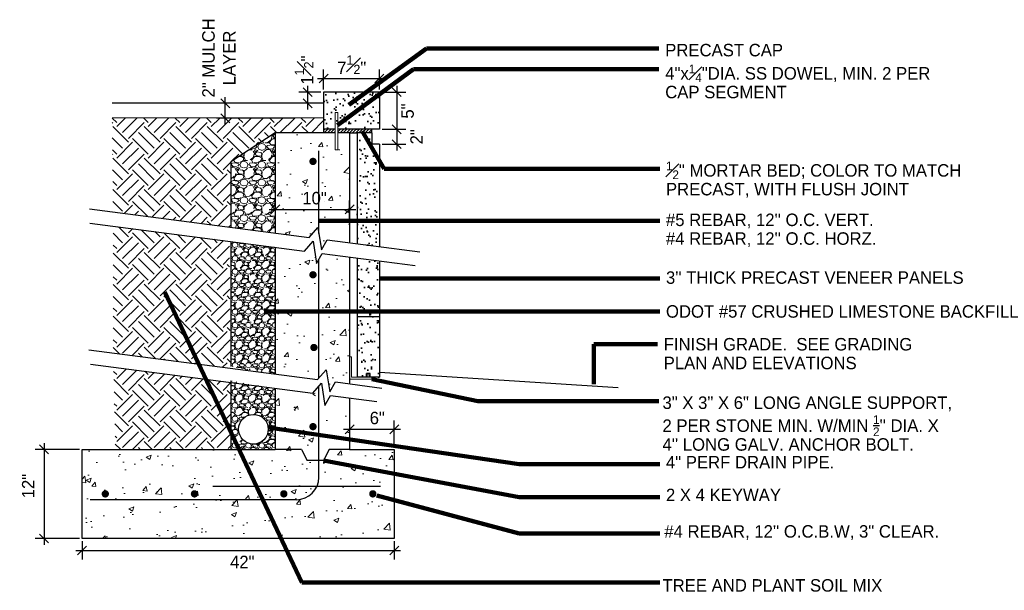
# Model space of a CAD drawing. Extents: x 4.8 to 29.5, y 3.8 to 20.8.
# Tile 3 of 3: x 18.5 to 29.5, y 14.4 to 20.8. Entities that reach past the tile are written whole.
import ezdxf

# ---------------------------------------------------------------- set-up
doc = ezdxf.new("R2010")
doc.units = 0
doc.header["$MEASUREMENT"] = 0
doc.layers.get('0').update_dxf_attribs({"lineweight": 9})
doc.layers.get('Defpoints').update_dxf_attribs({"lineweight": 9})
for name, color, linetype, lineweight in [('BD_Footings', 1, 'Continuous', 13), ('BR_P_Gen_Text', 7, 'Continuous', 25), ('RD_P_Wall', 4, 'Continuous', 30), ('SC_Scratch6', 30, 'Continuous', 35), ('SC_Scratch9', 7, 'Continuous', 9), ('SH_Text', 7, 'Continuous', 25), ('VG_P_Cells', 3, 'Continuous', 25)]:
    doc.layers.add(name, color=color, linetype=linetype, lineweight=lineweight)
doc.styles.add('Slanted-Normal LS 0.50', font='font31.shx', dxfattribs={"height": 0.14})
doc.dimstyles.new('Masked Fract  Slanted', dxfattribs={"dimtxt": 0.14, "dimasz": 0.1, "dimexe": 0.1, "dimexo": 0.03, "dimgap": 0.02, "dimtad": 1, "dimdec": 3, "dimlfac": 12, "dimzin": 3, "dimdsep": 46, "dimlunit": 4, "dimtxsty": 'Slanted-Normal LS 0.50', "dimblk": 'OBLIQUE', "dimcen": 0.09, "dimdle": 0.07, "dimclrd": 97, "dimclre": 97, "dimclrt": 256, "dimazin": 3, "dimtfac": 0.75, "dimtdec": 3, "dimtofl": 0, "dimtmove": 2, "dimatfit": 3, "dimfxl": 1, "dimfrac": 1, "dimtzin": 3, "dimlwd": -1, "dimlwe": -1, "dimarcsym": 0})
pattern_1 = [(49.99999999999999, (10.91318318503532, -0.2521928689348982), (0.5738081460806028, -0.05020170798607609), [0.06, -0.66]), (355, (10.91318318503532, -0.2521928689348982), (-0.1110010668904, 0.6017537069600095), [0.048, -0.528]), (100.45144446, (10.96100052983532, -0.2563763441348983), (0.4628070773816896, 0.5515519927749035), [0.05099215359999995, -0.5609136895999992]), (46.18420000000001, (10.91318318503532, -0.09219286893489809), (0.8537930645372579, -0.1324154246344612), [0.09, -0.99]), (96.63563549, (10.98433258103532, -0.1032275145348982), (0.7477295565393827, 0.7792948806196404), [0.0764882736, -0.8413710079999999]), (351.1841639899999, (10.91318318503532, -0.09219286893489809), (0.7477295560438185, 0.7792948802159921), [0.07200000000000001, -0.7920000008]), (21, (10.99318318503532, -0.1321928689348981), (0.4775256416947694, -0.3220951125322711), [0.06, -0.66]), (326.0000000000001, (10.99318318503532, -0.1321928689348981), (0.1946522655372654, 0.5801200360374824), [0.048, -0.528]), (71.45144474, (11.03297698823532, -0.1590341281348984), (0.6721779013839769, 0.2580249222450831), [0.05099215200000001, -0.5609136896]), (37.50000000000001, (10.91318318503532, -0.2521928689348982), (0.009727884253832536, 0.2663150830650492), [0, -0.5216, 0, -0.536, 0, -0.53]), (7.499999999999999, (10.91318318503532, -0.2521928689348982), (0.2104556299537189, 0.3155293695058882), [0, -0.3056, 0, -0.5096, 0, -0.202]), (327.5, (10.73478318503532, -0.2521928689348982), (0.4270579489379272, -0.01804389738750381), [0, -0.2, 0, -0.624, 0, -0.828]), (317.5, (10.65478318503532, -0.2521928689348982), (0.466548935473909, 0.08008398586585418), [0, -0.26, 0, -0.4144, 0, -0.588])]
pattern_2 = [(228.012787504, (-20.10325601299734, 0.15), (-1.200000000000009, -1.350000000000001), [0.0201804, -1.997863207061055]), (184.969740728, (-20.11675601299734, 0.135), (1.799999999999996, 0.1500000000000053), [0.0346302, -3.4283887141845]), (132.510447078, (-20.15125601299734, 0.132), (1.500000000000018, -1.64999999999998), [0.0244182, -2.417404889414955]), (267.273689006, (-20.20975601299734, 0.0945), (0.1500000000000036, 3.000000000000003), [0.03153569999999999, -3.122033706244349]), (292.833654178, (-20.21125601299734, 0.063), (-0.7499999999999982, 1.800000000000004), [0.03092324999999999, -3.061405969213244]), (357.273689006, (-20.19925601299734, 0.0345), (-3.000000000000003, 0.1500000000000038), [0.03153569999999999, -3.122033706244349]), (37.6942404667, (-20.16775601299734, 0.033), (-1.95, -1.499999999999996), [0.04170434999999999, -4.1287272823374]), (72.2553283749, (-20.13475601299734, 0.0585), (1.050000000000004, 3.3), [0.03937319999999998, -3.897948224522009]), (121.429565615, (-20.12275601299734, 0.096), (-1.200000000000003, 1.949999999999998), [0.0316425, -3.13261096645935]), (175.236358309, (-20.13925601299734, 0.123), (1.649999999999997, -0.1500000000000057), [0.0361248, -1.770114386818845]), (222.397437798, (-20.17525601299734, 0.126), (-1.799999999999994, -1.649999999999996), [0.0467172, -4.625006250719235]), (138.814074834, (-20.06125601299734, 0.093), (-1.050000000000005, 0.8999999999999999), [0.01594514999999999, -1.578576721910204]), (171.46923439, (-20.07325601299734, 0.1035), (1.95, -0.2999999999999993), [0.03033555, -3.00322671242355]), (225, (-20.10325601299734, 0.108), (-1.665334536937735e-17, -0.1499999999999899), [0.02121315, -0.190918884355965]), (203.198590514, (-20.11375601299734, 0.126), (0.7499999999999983, 0.2999999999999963), [0.0114237, -1.130942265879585]), (291.801409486, (-20.12425601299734, 0.1215), (-0.1499999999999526, 0.4500000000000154), [0.01615545, -0.791619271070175]), (30.96375653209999, (-20.11825601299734, 0.1065), (0.4500000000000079, 0.2999999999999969), [0.02623935, -0.8484034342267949]), (161.565051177, (-20.09575601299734, 0.12), (0.3000000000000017, -0.1499999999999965), [0.01897364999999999, -0.4553679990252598]), (16.389540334, (-20.21125601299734, 0.1215), (1.499999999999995, 0.4500000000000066), [0.02658, -2.63142677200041]), (70.3461759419, (-20.18575601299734, 0.129), (-0.600000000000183, -1.65000000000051), [0.02229915, -2.20761116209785]), (293.198590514, (-20.09575601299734, 0.15), (-0.2999999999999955, 0.7499999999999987), [0.02284725, -1.119518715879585]), (343.610459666, (-20.08675601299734, 0.129), (-1.499999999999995, 0.4500000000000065), [0.02657999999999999, -2.631426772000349]), (339.44395478, (-20.21125601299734, 0.0285), (-0.7500000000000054, 0.3000000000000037), [0.02563199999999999, -1.255968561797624]), (294.775140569, (-20.18725601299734, 0.0195), (-0.7500000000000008, 1.65), [0.0214767, -2.1261964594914]), (66.8014094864, (-20.09425601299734, 0), (0.2999999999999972, 0.7499999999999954), [0.02284725, -1.119518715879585]), (17.3540246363, (-20.08525601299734, 0.021), (-1.949999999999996, -0.5999999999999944), [0.02514465, -2.489313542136]), (69.44395478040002, (-20.16775601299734, 0), (-0.300000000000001, -0.7499999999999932), [0.012816, -1.268784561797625]), (101.309932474, (-20.10325601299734, 0), (-0.1499999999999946, 0.6000000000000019), [0.0076485, -0.75720442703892]), (165.963756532, (-20.10475601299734, 0.0075), (0.4499999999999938, -0.1500000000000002), [0.03092325, -0.5875425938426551]), (186.009005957, (-20.13475601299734, 0.015), (1.500000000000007, 0.1499999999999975), [0.0286575, -2.83708847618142]), (303.690067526, (-20.11825601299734, 0.093), (-0.1499999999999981, 0.2999999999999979), [0.02163329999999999, -0.5191993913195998]), (353.157226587, (-20.10625601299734, 0.075), (2.550000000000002, -0.3000000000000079), [0.0377691, -3.739134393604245]), (60.9453959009, (-20.06875601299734, 0.0705), (-0.5999999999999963, -1.049999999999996), [0.0154434, -1.52890112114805]), (90, (-20.06125601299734, 0.084), (-0.15, 0.15), [0.009, -0.141]), (120.256437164, (-20.13775601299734, 0.0195), (0.6000000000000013, -1.050000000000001), [0.0208386, -2.06302799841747]), (48.01278750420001, (-20.14825601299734, 0.0375), (1.2, 1.349999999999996), [0.0403608, -1.977682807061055]), (0, (-20.12125601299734, 0.0675), (0.15, 0.15), [0.039, -0.111]), (325.3048464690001, (-20.08225601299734, 0.0675), (1.500000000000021, -1.049999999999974), [0.02371709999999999, -2.347991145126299]), (254.054604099, (-20.06275601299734, 0.054), (-0.1500000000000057, -0.6000000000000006), [0.0218403, -1.070176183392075]), (207.645975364, (-20.06875601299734, 0.033), (-2.849999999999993, -1.500000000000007), [0.03555975, -3.520421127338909]), (175.42607874, (-20.10025601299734, 0.0165), (-1.949999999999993, 0.1500000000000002), [0.03761985, -3.724361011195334])]
pattern_3 = [(37.50000000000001, (-20.21125601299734, 0), (-0.005039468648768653, 0.1541459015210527), [0, -0.1216, 0, -0.136, 0, -0.13]), (7.499999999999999, (-20.21125601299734, 0), (0.1415821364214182, 0.2257716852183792), [0, -0.06559999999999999, 0, -0.1096, 0, -0.042]), (327.5, (-20.30965601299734, 0), (0.2491313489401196, 0.0004527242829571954), [0, -0.04, 0, -0.144, 0, -0.188]), (317.5, (-20.30965601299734, 0), (0.2404901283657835, 0.07021404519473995), [0, -0.02, 0, -0.0944, 0, -0.108])]
pattern_4 = [(45, (0, 0), (-0.01767766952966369, 0.01767766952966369), [])]

# ---------------------------------------------------------------- blocks, each defined once
blk = doc.blocks.new('_Oblique')
at = {"color": 0, "linetype": 'ByBlock', "lineweight": -2}
blk.add_line((-0.5, -0.5), (0.5, 0.5), dxfattribs=at)
blk = doc.blocks.new('*D12')
at = {"layer": 'Defpoints', "color": 0, "transparency": 16777216}
for p in [(22.50774274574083, 20.167985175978), (21.88274274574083, 20.01425032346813), (22.50774274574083, 20.0142503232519)]:
    blk.add_point(p, dxfattribs=at)
at = {"layer": 'SH_Text', "color": 97, "transparency": 16777216}
for p, q in [((21.88274274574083, 20.04425032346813), (21.88274274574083, 20.267985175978)), ((22.50774274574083, 20.0442503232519), (22.50774274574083, 20.267985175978)), ((21.81274274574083, 20.167985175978), (22.57774274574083, 20.167985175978))]:
    blk.add_line(p, q, dxfattribs=at)
at = {"layer": 'SH_Text', "color": 97, "transparency": 16777216, "xscale": 0.1, "yscale": 0.1, "zscale": 0.1, "rotation": 180}
blk.add_blockref('_Oblique', (21.88274274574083, 20.167985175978), dxfattribs=at)
at = {"layer": 'SH_Text', "color": 97, "transparency": 16777216, "xscale": 0.1, "yscale": 0.1, "zscale": 0.1}
blk.add_blockref('_Oblique', (22.50774274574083, 20.167985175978), dxfattribs=at)
at = {"layer": 'SH_Text', "transparency": 16777216, "insert": (22.19749818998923, 20.32162030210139), "char_height": 0.14, "attachment_point": 5, "style": 'Slanted-Normal LS 0.50'}
blk.add_mtext('7{\\H0.75x;\\S1#2;}"', dxfattribs=at)
blk = doc.blocks.new('*D13')
at = {"layer": 'Defpoints', "color": 0, "transparency": 16777216}
for p in [(22.50774274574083, 20.0142503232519), (22.50774274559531, 19.59758365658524), (22.70286714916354, 19.59758365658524)]:
    blk.add_point(p, dxfattribs=at)
at = {"layer": 'SH_Text', "color": 97, "transparency": 16777216}
for p, q in [((22.53774274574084, 20.0142503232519), (22.80286714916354, 20.0142503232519)), ((22.70286714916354, 20.0842503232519), (22.70286714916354, 19.52758365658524)), ((22.53774274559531, 19.59758365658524), (22.80286714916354, 19.59758365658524))]:
    blk.add_line(p, q, dxfattribs=at)
at = {"layer": 'SH_Text', "color": 97, "transparency": 16777216, "xscale": 0.1, "yscale": 0.1, "zscale": 0.1}
for p, rotation in [((22.70286714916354, 20.0142503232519), 90), ((22.70286714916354, 19.59758365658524), 270)]:
    blk.add_blockref('_Oblique', p, dxfattribs=dict(at, rotation=rotation))
at = {"layer": 'SH_Text', "transparency": 16777216, "insert": (22.82464588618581, 19.80290536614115), "char_height": 0.14, "attachment_point": 5, "rotation": 90, "style": 'Slanted-Normal LS 0.50'}
blk.add_mtext('5"', dxfattribs=at)
blk = doc.blocks.new('*D14')
at = {"layer": 'Defpoints', "color": 0, "transparency": 16777216}
for p in [(21.34105108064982, 18.66766694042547), (22.17442608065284, 18.69866139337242), (22.17442608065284, 18.56019705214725)]:
    blk.add_point(p, dxfattribs=at)
at = {"layer": 'SH_Text', "color": 97, "transparency": 16777216}
for p, q in [((21.34105108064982, 18.69766694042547), (21.34105108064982, 18.79866139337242)), ((22.17442608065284, 18.59019705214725), (22.17442608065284, 18.79866139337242)), ((21.27105108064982, 18.69866139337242), (22.24442608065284, 18.69866139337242))]:
    blk.add_line(p, q, dxfattribs=at)
at = {"layer": 'SH_Text', "color": 97, "transparency": 16777216, "xscale": 0.1, "yscale": 0.1, "zscale": 0.1, "rotation": 180}
blk.add_blockref('_Oblique', (21.34105108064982, 18.69866139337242), dxfattribs=at)
at = {"layer": 'SH_Text', "color": 97, "transparency": 16777216, "xscale": 0.1, "yscale": 0.1, "zscale": 0.1}
blk.add_blockref('_Oblique', (22.17442608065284, 18.69866139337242), dxfattribs=at)
at = {"layer": 'SH_Text', "transparency": 16777216, "insert": (21.7809885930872, 18.8243049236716), "char_height": 0.14, "attachment_point": 5, "style": 'Slanted-Normal LS 0.50'}
blk.add_mtext('10"', dxfattribs=at)
blk = doc.blocks.new('*D15')
at = {"layer": 'Defpoints', "color": 0, "transparency": 16777216}
for p in [(21.70498902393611, 20.01425032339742), (21.88274274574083, 20.01425032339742), (21.80498902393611, 19.88925032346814)]:
    blk.add_point(p, dxfattribs=at)
at = {"layer": 'SH_Text', "color": 97, "transparency": 16777216}
for p, q in [((21.85274274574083, 20.01425032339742), (21.60498902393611, 20.01425032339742)), ((21.70498902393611, 19.81925032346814), (21.70498902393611, 20.08425032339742)), ((21.77498902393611, 19.88925032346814), (21.60498902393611, 19.88925032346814))]:
    blk.add_line(p, q, dxfattribs=at)
at = {"layer": 'SH_Text', "color": 97, "transparency": 16777216, "xscale": 0.1, "yscale": 0.1, "zscale": 0.1}
for p, rotation in [((21.70498902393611, 20.01425032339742), 90), ((21.70498902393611, 19.88925032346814), 270)]:
    blk.add_blockref('_Oblique', p, dxfattribs=dict(at, rotation=rotation))
at = {"layer": 'SH_Text', "transparency": 16777216, "insert": (21.66368815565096, 20.26164967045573), "char_height": 0.14, "attachment_point": 5, "rotation": 90, "style": 'Slanted-Normal LS 0.50'}
blk.add_mtext('1{\\H0.75x;\\S1#2;}"', dxfattribs=at)
blk = doc.blocks.new('*D16')
at = {"layer": 'Defpoints', "color": 0, "transparency": 16777216}
for p in [(20.77957773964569, 19.88925032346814), (21.59099691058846, 19.88925032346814), (21.59099691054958, 19.72225032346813)]:
    blk.add_point(p, dxfattribs=at)
at = {"layer": 'SH_Text', "color": 97, "transparency": 16777216}
for p, q in [((21.56099691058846, 19.88925032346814), (20.67957773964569, 19.88925032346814)), ((20.77957773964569, 19.65225032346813), (20.77957773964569, 19.95925032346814)), ((21.56099691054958, 19.72225032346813), (20.67957773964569, 19.72225032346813))]:
    blk.add_line(p, q, dxfattribs=at)
at = {"layer": 'SH_Text', "color": 97, "transparency": 16777216, "xscale": 0.1, "yscale": 0.1, "zscale": 0.1}
for p, rotation in [((20.77957773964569, 19.88925032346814), 90), ((20.77957773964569, 19.72225032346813), 270)]:
    blk.add_blockref('_Oblique', p, dxfattribs=dict(at, rotation=rotation))
at = {"layer": 'SH_Text', "transparency": 16777216, "insert": (20.70781520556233, 20.39867248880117), "char_height": 0.14, "attachment_point": 5, "rotation": 90, "style": 'Slanted-Normal LS 0.50'}
blk.add_mtext('2" MULCH\\PLAYER', dxfattribs=at)
blk = doc.blocks.new('*D17')
at = {"layer": 'Defpoints', "color": 0, "transparency": 16777216}
for p in [(19.17442608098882, 15.00663933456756), (22.67442608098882, 15.00663933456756), (22.67442608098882, 14.87160669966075)]:
    blk.add_point(p, dxfattribs=at)
at = {"layer": 'SH_Text', "color": 97, "transparency": 16777216}
for p, q in [((19.17442608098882, 14.97663933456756), (19.17442608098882, 14.77160669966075)), ((22.67442608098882, 14.97663933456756), (22.67442608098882, 14.77160669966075)), ((19.10442608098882, 14.87160669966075), (22.74442608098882, 14.87160669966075))]:
    blk.add_line(p, q, dxfattribs=at)
at = {"layer": 'SH_Text', "color": 97, "transparency": 16777216, "xscale": 0.1, "yscale": 0.1, "zscale": 0.1, "rotation": 180}
blk.add_blockref('_Oblique', (19.17442608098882, 14.87160669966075), dxfattribs=at)
at = {"layer": 'SH_Text', "color": 97, "transparency": 16777216, "xscale": 0.1, "yscale": 0.1, "zscale": 0.1}
blk.add_blockref('_Oblique', (22.67442608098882, 14.87160669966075), dxfattribs=at)
at = {"layer": 'SH_Text', "transparency": 16777216, "insert": (20.97077221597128, 14.74291794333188), "char_height": 0.14, "attachment_point": 5, "style": 'Slanted-Normal LS 0.50'}
blk.add_mtext('42"', dxfattribs=at)
blk = doc.blocks.new('*D18')
at = {"layer": 'Defpoints', "color": 0, "transparency": 16777216}
for p in [(22.17442608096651, 16.2685270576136), (22.67442608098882, 16.23126823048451), (22.67442608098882, 16.00663933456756)]:
    blk.add_point(p, dxfattribs=at)
at = {"layer": 'SH_Text', "color": 97, "transparency": 16777216}
for p, q in [((22.10442608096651, 16.23126823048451), (22.74442608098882, 16.23126823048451)), ((22.17442608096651, 16.2385270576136), (22.17442608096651, 16.1312682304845)), ((22.67442608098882, 16.03663933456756), (22.67442608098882, 16.33126823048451))]:
    blk.add_line(p, q, dxfattribs=at)
at = {"layer": 'SH_Text', "color": 97, "transparency": 16777216, "xscale": 0.1, "yscale": 0.1, "zscale": 0.1, "rotation": 180}
blk.add_blockref('_Oblique', (22.17442608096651, 16.23126823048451), dxfattribs=at)
at = {"layer": 'SH_Text', "color": 97, "transparency": 16777216, "xscale": 0.1, "yscale": 0.1, "zscale": 0.1}
blk.add_blockref('_Oblique', (22.67442608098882, 16.23126823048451), dxfattribs=at)
at = {"layer": 'SH_Text', "transparency": 16777216, "insert": (22.48420854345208, 16.35795298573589), "char_height": 0.14, "attachment_point": 5, "style": 'Slanted-Normal LS 0.50'}
blk.add_mtext('6"', dxfattribs=at)
blk = doc.blocks.new('*D19')
at = {"layer": 'Defpoints', "color": 0, "transparency": 16777216}
for p in [(19.17442608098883, 16.00663933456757), (18.74795431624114, 15.00663933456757), (19.17442608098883, 15.00663933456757)]:
    blk.add_point(p, dxfattribs=at)
at = {"layer": 'SH_Text', "color": 97, "transparency": 16777216}
for p, q in [((18.74795431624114, 16.07663933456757), (18.74795431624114, 14.93663933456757)), ((19.14442608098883, 16.00663933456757), (18.64795431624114, 16.00663933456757)), ((19.14442608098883, 15.00663933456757), (18.64795431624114, 15.00663933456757))]:
    blk.add_line(p, q, dxfattribs=at)
at = {"layer": 'SH_Text', "color": 97, "transparency": 16777216, "xscale": 0.1, "yscale": 0.1, "zscale": 0.1}
for p, rotation in [((18.74795431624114, 16.00663933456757), 90), ((18.74795431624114, 15.00663933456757), 270)]:
    blk.add_blockref('_Oblique', p, dxfattribs=dict(at, rotation=rotation))
at = {"layer": 'SH_Text', "transparency": 16777216, "insert": (18.56994403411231, 15.59465526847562), "char_height": 0.14, "attachment_point": 5, "rotation": 90, "style": 'Slanted-Normal LS 0.50'}
blk.add_mtext('12"', dxfattribs=at)
blk = doc.blocks.new('*D24')
at = {"layer": 'Defpoints', "color": 0, "transparency": 16777216}
for p in [(22.50774274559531, 19.59758365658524), (22.50774274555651, 19.43091698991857), (22.70286714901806, 19.43091698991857)]:
    blk.add_point(p, dxfattribs=at)
at = {"layer": 'SH_Text', "color": 97, "transparency": 16777216}
for p, q in [((22.70286714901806, 19.66758365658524), (22.70286714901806, 19.36091698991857)), ((22.53774274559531, 19.59758365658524), (22.80286714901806, 19.59758365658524)), ((22.53774274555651, 19.43091698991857), (22.80286714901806, 19.43091698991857))]:
    blk.add_line(p, q, dxfattribs=at)
at = {"layer": 'SH_Text', "color": 97, "transparency": 16777216, "xscale": 0.1, "yscale": 0.1, "zscale": 0.1}
for p, rotation in [((22.70286714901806, 19.59758365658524), 90), ((22.70286714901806, 19.43091698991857), 270)]:
    blk.add_blockref('_Oblique', p, dxfattribs=dict(at, rotation=rotation))
at = {"layer": 'SH_Text', "transparency": 16777216, "insert": (22.92453393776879, 19.51388683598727), "char_height": 0.14, "attachment_point": 5, "rotation": 90, "style": 'Slanted-Normal LS 0.50'}
blk.add_mtext('2"', dxfattribs=at)

msp = doc.modelspace()

# ---------------------------------------------------------------- hatches: boundary and pattern name
at = {"layer": 'SC_Scratch6'}
h = msp.add_hatch(dxfattribs=at)
h.set_pattern_fill('AR-SAND', color=256, scale=0.08)
h.set_pattern_definition([(37.50000000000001, (-0.3383440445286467, 1.660893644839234e-11), (-0.005039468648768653, 0.1541459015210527), [0, -0.1216, 0, -0.136, 0, -0.13]), (7.499999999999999, (-0.3383440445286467, 1.660893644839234e-11), (0.1415821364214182, 0.2257716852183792), [0, -0.06559999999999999, 0, -0.1096, 0, -0.042]), (327.5, (-0.4367440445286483, 1.660893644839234e-11), (0.2491313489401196, 0.0004527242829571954), [0, -0.04, 0, -0.144, 0, -0.188]), (317.5, (-0.4367440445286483, 1.660893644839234e-11), (0.2404901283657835, 0.07021404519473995), [0, -0.02, 0, -0.0944, 0, -0.108])])
h.paths.add_polyline_path([(22.50774274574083, 20.0142503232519), (21.88274274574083, 20.01425032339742), (21.8827427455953, 19.59758365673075), (22.5077427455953, 19.59758365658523)])
h = msp.add_hatch(dxfattribs=at)
h.set_pattern_fill('AR-SAND', color=256, scale=0.08)
h.set_pattern_definition(pattern_3)
h.paths.add_polyline_path([(22.50774274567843, 19.32655865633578), (22.42439691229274, 19.32655865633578), (22.42439691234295, 19.49322532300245), (22.25773024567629, 19.49322532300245), (22.25773024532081, 18.31347042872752), (22.50774274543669, 18.28072259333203)])
h = msp.add_hatch(dxfattribs=at)
h.set_pattern_fill('AR-SAND', color=256, scale=0.08)
h.set_pattern_definition(pattern_3)
h.paths.add_polyline_path([(22.50774274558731, 18.1209906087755), (22.25773024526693, 18.15373844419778), (22.25773024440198, 16.8155779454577), (22.36273649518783, 16.8155779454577), (22.36273649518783, 16.85657794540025), (22.40273649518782, 16.8565779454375), (22.40273649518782, 16.8155779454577), (22.42442608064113, 16.8155779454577), (22.50774274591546, 16.8155779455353), (22.50774274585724, 16.92998083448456)])
at = {"layer": 'SC_Scratch9'}
h = msp.add_hatch(dxfattribs=at)
h.set_pattern_fill('EARTH', color=256, angle=45, style=0)
h.set_pattern_definition([(45, (-13.18605274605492, 1.818422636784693), (0, 0.3535533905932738), [0.25, -0.25]), (45, (-13.25234400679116, 1.884713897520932), (0, 0.3535533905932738), [0.25, -0.25]), (45, (-13.3186352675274, 1.951005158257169), (0, 0.3535533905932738), [0.25, -0.25]), (135, (-13.3186352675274, 1.995199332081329), (-0.3535533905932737, 2.775557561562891e-17), [0.25, -0.25]), (135, (-13.25234400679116, 2.061490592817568), (-0.3535533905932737, 2.775557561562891e-17), [0.25, -0.25]), (135, (-13.18605274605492, 2.127781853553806), (-0.3535533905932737, 2.775557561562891e-17), [0.25, -0.25])])
h.paths.add_polyline_path([(19.5209700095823, 18.67194439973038), (20.84105108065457, 18.49903385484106), (20.84105108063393, 19.23206784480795), (21.34105108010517, 19.55655865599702), (21.88271149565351, 19.55655865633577), (21.88271149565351, 19.72490252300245), (19.51047056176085, 19.72225032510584)])
h.paths.add_polyline_path([(19.5241859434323, 17.08867644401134), (20.83831926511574, 16.91654496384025), (20.8262370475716, 18.34124228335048), (19.52256887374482, 18.51200298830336)])
h.paths.add_polyline_path([(20.83848907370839, 16.75679073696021), (19.5259797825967, 16.92870949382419), (19.54761389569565, 16.00663933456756), (20.84105108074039, 16.01652950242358), (20.84768980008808, 16.25627060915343), (20.84105108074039, 16.48047814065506)])
h = msp.add_hatch(dxfattribs=at)
h.set_pattern_fill('GRAVEL', color=256, scale=0.2)
h.set_pattern_definition([(228.012787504, (-20.06725601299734, 0.2), (-1.600000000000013, -1.800000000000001), [0.0269072, -2.66381760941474]), (184.969740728, (-20.08525601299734, 0.18), (2.399999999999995, 0.200000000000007), [0.0461736, -4.571184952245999]), (132.510447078, (-20.13125601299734, 0.176), (2.000000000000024, -2.199999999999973), [0.03255760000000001, -3.22320651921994]), (267.273689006, (-20.20925601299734, 0.126), (0.2000000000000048, 4.000000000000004), [0.04204759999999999, -4.162711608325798]), (292.833654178, (-20.21125601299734, 0.084), (-0.9999999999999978, 2.400000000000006), [0.04123099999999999, -4.081874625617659]), (357.273689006, (-20.19525601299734, 0.04600000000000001), (-4.000000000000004, 0.2000000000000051), [0.04204759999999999, -4.162711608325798]), (37.6942404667, (-20.15325601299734, 0.044), (-2.6, -1.999999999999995), [0.0556058, -5.5049697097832]), (72.2553283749, (-20.10925601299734, 0.07800000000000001), (1.400000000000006, 4.400000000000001), [0.05249759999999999, -5.197264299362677]), (121.429565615, (-20.09325601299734, 0.128), (-1.600000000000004, 2.599999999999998), [0.04219000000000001, -4.1768146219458]), (175.236358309, (-20.11525601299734, 0.164), (2.199999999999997, -0.2000000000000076), [0.04816640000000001, -2.36015251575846]), (222.397437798, (-20.16325601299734, 0.168), (-2.399999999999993, -2.199999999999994), [0.0622896, -6.16667500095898]), (138.814074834, (-20.01125601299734, 0.124), (-1.400000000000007, 1.2), [0.02126019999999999, -2.104768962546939]), (171.46923439, (-20.02725601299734, 0.138), (2.6, -0.399999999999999), [0.0404474, -4.0043022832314]), (225, (-20.06725601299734, 0.144), (-2.220446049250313e-17, -0.1999999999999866), [0.0282842, -0.25455851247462]), (203.198590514, (-20.08125601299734, 0.168), (0.9999999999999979, 0.3999999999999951), [0.0152316, -1.50792302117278]), (291.801409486, (-20.09525601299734, 0.162), (-0.1999999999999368, 0.6000000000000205), [0.0215406, -1.0554923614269]), (30.96375653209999, (-20.08725601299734, 0.142), (0.6000000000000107, 0.3999999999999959), [0.0349858, -1.13120457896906]), (161.565051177, (-20.05725601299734, 0.16), (0.4000000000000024, -0.1999999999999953), [0.0252982, -0.6071573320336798]), (16.389540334, (-20.21125601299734, 0.162), (1.999999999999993, 0.6000000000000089), [0.03544, -3.50856902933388]), (70.3461759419, (-20.17725601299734, 0.172), (-0.8000000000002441, -2.200000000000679), [0.0297322, -2.9434815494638]), (293.198590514, (-20.05725601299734, 0.2), (-0.3999999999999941, 0.9999999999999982), [0.030463, -1.49269162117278]), (343.610459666, (-20.04525601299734, 0.172), (-1.999999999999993, 0.6000000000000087), [0.03543999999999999, -3.508569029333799]), (339.44395478, (-20.21125601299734, 0.03800000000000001), (-1.000000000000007, 0.4000000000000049), [0.03417599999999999, -1.6746247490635]), (294.775140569, (-20.17925601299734, 0.026), (-1.000000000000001, 2.200000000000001), [0.0286356, -2.8349286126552]), (66.8014094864, (-20.05525601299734, 0), (0.3999999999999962, 0.999999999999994), [0.030463, -1.49269162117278]), (17.3540246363, (-20.04325601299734, 0.028), (-2.599999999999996, -0.7999999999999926), [0.0335262, -3.319084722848]), (69.44395478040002, (-20.15325601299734, 0), (-0.4000000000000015, -0.999999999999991), [0.017088, -1.6917127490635]), (101.309932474, (-20.06725601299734, 0), (-0.1999999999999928, 0.8000000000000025), [0.010198, -1.00960590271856]), (165.963756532, (-20.06925601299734, 0.01), (0.5999999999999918, -0.2000000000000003), [0.041231, -0.7833901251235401]), (186.009005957, (-20.10925601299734, 0.02), (2.000000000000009, 0.1999999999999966), [0.03821, -3.782784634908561]), (303.690067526, (-20.08725601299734, 0.124), (-0.1999999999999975, 0.3999999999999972), [0.02884439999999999, -0.6922658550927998]), (353.157226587, (-20.07125601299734, 0.1), (3.400000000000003, -0.4000000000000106), [0.05035880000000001, -4.98551252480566]), (60.9453959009, (-20.02125601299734, 0.094), (-0.7999999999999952, -1.399999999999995), [0.0205912, -2.0385348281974]), (90, (-20.01125601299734, 0.112), (-0.2, 0.2), [0.012, -0.188]), (120.256437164, (-20.11325601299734, 0.026), (0.8000000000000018, -1.400000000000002), [0.0277848, -2.750703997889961]), (48.01278750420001, (-20.12725601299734, 0.05), (1.6, 1.799999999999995), [0.0538144, -2.63691040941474]), (0, (-20.09125601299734, 0.09000000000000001), (0.2, 0.2), [0.052, -0.148]), (325.3048464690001, (-20.03925601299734, 0.09000000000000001), (2.000000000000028, -1.399999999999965), [0.03162279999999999, -3.130654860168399]), (254.054604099, (-20.01325601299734, 0.072), (-0.2000000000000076, -0.8000000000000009), [0.0291204, -1.4269015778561]), (207.645975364, (-20.02125601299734, 0.044), (-3.79999999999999, -2.00000000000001), [0.047413, -4.69389483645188]), (175.42607874, (-20.06325601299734, 0.022), (-2.599999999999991, 0.2000000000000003), [0.0501598, -4.96581468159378])])
h.paths.add_polyline_path([(21.34105108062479, 19.55655865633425), (20.84105108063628, 19.23206784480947), (20.84105108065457, 18.49903385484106), (21.34105108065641, 18.43354145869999)])
h = msp.add_hatch(dxfattribs=at)
h.set_pattern_fill('AR-CONC', color=256, scale=0.08)
h.set_pattern_definition([(49.99999999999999, (0, 0), (0.5738081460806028, -0.05020170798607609), [0.06, -0.66]), (355, (0, 0), (-0.1110010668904, 0.6017537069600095), [0.048, -0.528]), (100.45144446, (0.0478173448, -0.0041834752), (0.4628070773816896, 0.5515519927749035), [0.05099215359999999, -0.5609136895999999]), (46.18420000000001, (0, 0.16), (0.8537930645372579, -0.1324154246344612), [0.09, -0.99]), (96.63563549, (0.071149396, 0.1489653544), (0.7477295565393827, 0.7792948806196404), [0.0764882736, -0.8413710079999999]), (351.1841639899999, (0, 0.16), (0.7477295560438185, 0.7792948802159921), [0.07200000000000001, -0.7920000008]), (21, (0.08, 0.12), (0.4775256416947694, -0.3220951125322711), [0.06, -0.66]), (326.0000000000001, (0.08, 0.12), (0.1946522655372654, 0.5801200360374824), [0.048, -0.528]), (71.45144474, (0.1197938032, 0.0931587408), (0.6721779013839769, 0.2580249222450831), [0.05099215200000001, -0.5609136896]), (37.50000000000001, (0, 0), (0.009727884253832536, 0.2663150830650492), [0, -0.5216, 0, -0.536, 0, -0.53]), (7.499999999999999, (0, 0), (0.2104556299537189, 0.3155293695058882), [0, -0.3056, 0, -0.5096, 0, -0.202]), (327.5, (-0.1784, 0), (0.4270579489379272, -0.01804389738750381), [0, -0.2, 0, -0.624, 0, -0.828]), (317.5, (-0.2584, 0), (0.466548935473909, 0.08008398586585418), [0, -0.26, 0, -0.4144, 0, -0.588])])
h.paths.add_polyline_path([(21.34105108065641, 18.4335414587), (21.72109649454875, 18.38376128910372), (21.81803035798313, 18.49521179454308), (21.85717951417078, 18.24648521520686), (21.92074623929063, 18.35761020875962), (22.17442608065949, 18.32438200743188), (22.1744260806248, 19.55655865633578), (21.34105108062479, 19.55655865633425)])
h = msp.add_hatch(dxfattribs=at)
h.set_pattern_fill('ANSI31', color=256, scale=0.2)
h.set_pattern_definition(pattern_4)
h.paths.add_polyline_path([(22.01358441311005, 19.59758365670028), (21.8827427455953, 19.59758365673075), (21.8827427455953, 19.55655865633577), (22.01358441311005, 19.55655865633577)])
h = msp.add_hatch(dxfattribs=at)
h.set_pattern_fill('ANSI31', color=256, scale=0.2)
h.set_pattern_definition(pattern_4)
h.paths.add_polyline_path([(22.42439691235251, 19.59758365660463), (22.04358441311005, 19.5975836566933), (22.04358441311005, 19.55655865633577), (22.1744260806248, 19.55655865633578), (22.25773024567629, 19.55655865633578), (22.42439691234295, 19.55655865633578)])
h = msp.add_hatch(dxfattribs=at)
h.set_pattern_fill('GRAVEL', color=256, scale=0.15)
h.set_pattern_definition(pattern_2)
h.paths.add_polyline_path([(21.34105108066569, 18.10384434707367), (21.34105108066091, 18.2738094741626), (20.84105108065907, 18.33930187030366), (20.84105108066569, 18.1038443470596), (20.84105108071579, 16.9374009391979), (21.34105108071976, 16.84517799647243)])
h = msp.add_hatch(dxfattribs=at)
h.set_pattern_fill('AR-CONC', color=256, scale=0.08)
h.set_pattern_definition([(49.99999999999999, (-0.2550398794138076, 0), (0.5738081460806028, -0.05020170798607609), [0.06, -0.66]), (355, (-0.2550398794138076, 0), (-0.1110010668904, 0.6017537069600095), [0.048, -0.528]), (100.45144446, (-0.207222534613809, -0.0041834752), (0.4628070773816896, 0.5515519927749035), [0.05099215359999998, -0.5609136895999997]), (46.18420000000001, (-0.2550398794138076, 0.16), (0.8537930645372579, -0.1324154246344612), [0.09, -0.99]), (96.63563549, (-0.1838904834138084, 0.1489653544), (0.7477295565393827, 0.7792948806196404), [0.0764882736, -0.8413710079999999]), (351.1841639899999, (-0.2550398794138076, 0.16), (0.7477295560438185, 0.7792948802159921), [0.07200000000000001, -0.7920000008]), (21, (-0.1750398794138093, 0.12), (0.4775256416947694, -0.3220951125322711), [0.06, -0.66]), (326.0000000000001, (-0.1750398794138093, 0.12), (0.1946522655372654, 0.5801200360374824), [0.048, -0.528]), (71.45144474, (-0.1352460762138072, 0.0931587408), (0.6721779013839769, 0.2580249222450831), [0.05099215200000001, -0.5609136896]), (37.50000000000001, (-0.2550398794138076, 0), (0.009727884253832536, 0.2663150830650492), [0, -0.5216, 0, -0.536, 0, -0.53]), (7.499999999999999, (-0.2550398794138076, 0), (0.2104556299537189, 0.3155293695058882), [0, -0.3056, 0, -0.5096, 0, -0.202]), (327.5, (-0.4334398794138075, 0), (0.4270579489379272, -0.01804389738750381), [0, -0.2, 0, -0.624, 0, -0.828]), (317.5, (-0.5134398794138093, 0), (0.466548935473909, 0.08008398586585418), [0, -0.26, 0, -0.4144, 0, -0.588])])
h.paths.add_polyline_path([(21.79549608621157, 16.5614356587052), (21.77804373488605, 16.72869811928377), (21.67543186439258, 16.62245221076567), (21.34105108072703, 16.68412737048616), (21.34105108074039, 16.38840479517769), (21.71145535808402, 16.48128587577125), (21.76070184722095, 16.62054165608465)])
h.paths.add_polyline_path([(21.93546827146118, 16.73554019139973), (22.17442608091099, 16.6914654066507), (22.1744260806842, 16.93664716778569), (22.17442608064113, 17.0455779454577), (22.1744260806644, 18.14953557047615), (21.8666082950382, 18.20496947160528), (21.80304156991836, 18.0938444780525), (21.76389241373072, 18.34257105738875), (21.66695855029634, 18.23112055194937), (21.34105108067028, 18.27380947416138), (21.34105108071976, 16.84517799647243), (21.73745320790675, 16.77206325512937), (21.84006507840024, 16.87830916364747), (21.86619514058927, 16.62787995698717)])
h.paths.add_polyline_path([(22.02055779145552, 16.55879515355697), (21.87344692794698, 16.58592914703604), (21.82520926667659, 16.51096100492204), (21.88843472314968, 16.40355806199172), (21.90676376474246, 16.53026062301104)])
h = msp.add_hatch(dxfattribs=at)
h.set_pattern_fill('GRAVEL', color=256, scale=0.15)
h.set_pattern_definition(pattern_2)
h.paths.add_polyline_path([(21.34105108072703, 16.68412737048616), (20.84105108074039, 16.77635031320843), (20.84105108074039, 16.00663933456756), (21.34105108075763, 16.00663933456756)])
h.paths.add_polyline_path([(21.2616804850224, 16.2324737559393, -1), (20.9286804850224, 16.2324737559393, -1)], flags=16)
h = msp.add_hatch(dxfattribs=at)
h.set_pattern_fill('AR-CONC', color=256, scale=0.08)
h.set_pattern_definition(pattern_1)
h.paths.add_polyline_path([(22.17442608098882, 16.00663933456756), (22.16715563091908, 16.43227290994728), (21.91244717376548, 16.36840324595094), (21.8941181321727, 16.24170068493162), (21.76638525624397, 16.45868427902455), (21.71713876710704, 16.31942849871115), (21.34105108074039, 16.2251222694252), (21.34105108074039, 16.00663933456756), (19.17442608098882, 16.00663933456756), (19.17442608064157, 15.00861500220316), (19.17442608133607, 15.00466366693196), (20.5810684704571, 15.00663933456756), (22.67442608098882, 15.00663933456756), (22.67442608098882, 16.00663933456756)])
h = msp.add_hatch(dxfattribs=at)
h.set_pattern_fill('AR-CONC', color=256, scale=0.08)
h.set_pattern_definition(pattern_1)
h.paths.add_polyline_path([(22.17442608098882, 16.00663933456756), (22.16715563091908, 16.43227290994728), (21.91244717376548, 16.36840324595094), (21.8941181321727, 16.24170068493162), (21.76638525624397, 16.45868427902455), (21.71713876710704, 16.31942849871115), (21.34105108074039, 16.2251222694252), (21.34105108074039, 16.00663933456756), (19.17442608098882, 16.00663933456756), (19.17442608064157, 15.00861500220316), (19.17442608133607, 15.00466366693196), (20.5810684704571, 15.00663933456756), (22.67442608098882, 15.00663933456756), (22.67442608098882, 16.00663933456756)])

# ---------------------------------------------------------------- linework, layer by layer
at = {"layer": 'BD_Footings'}
for p, q in [((22.01358441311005, 19.78774835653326), (22.01358441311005, 19.36639395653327)), ((22.01358441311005, 19.78774835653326), (22.04358441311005, 19.78774835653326)), ((22.04358441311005, 19.78774835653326), (22.04358441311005, 19.36639395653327)), ((22.01358441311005, 19.36639395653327), (22.04358441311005, 19.36639395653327))]:
    msp.add_line(p, q, dxfattribs=at)
msp.add_lwpolyline([(22.42442608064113, 16.7955779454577), (22.17442608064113, 16.7955779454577), (22.17442608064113, 17.0455779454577), (22.19442608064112, 17.0455779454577), (22.19442608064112, 16.8155779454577), (22.42442608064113, 16.8155779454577)], close=True, dxfattribs=at)
at = {"layer": 'BR_P_Gen_Text'}
for points in [[(19.25637548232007, 18.70660225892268), (21.72109649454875, 18.38376128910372), (21.81803035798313, 18.49521179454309), (21.85717951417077, 18.24648521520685), (21.92074623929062, 18.35761020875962), (22.96222682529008, 18.22119209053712)], [(19.26087385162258, 18.54628105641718), (21.66695855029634, 18.23112055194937), (21.76389241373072, 18.34257105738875), (21.80304156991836, 18.0938444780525), (21.8666082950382, 18.20496947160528), (22.90808888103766, 18.06855135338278)], [(19.25050420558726, 17.12452458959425), (21.81456133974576, 16.78867209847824), (21.91149520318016, 16.90012260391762), (21.9506443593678, 16.65139602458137), (22.01421108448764, 16.76252101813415), (22.53495137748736, 16.6943119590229)], [(19.27025111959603, 16.9622060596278), (21.76042339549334, 16.6360313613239), (21.85735725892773, 16.74748186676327), (21.89650641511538, 16.49875528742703), (21.96007314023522, 16.6098802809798), (22.48081343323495, 16.54167122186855)]]:
    msp.add_lwpolyline(points, dxfattribs=at)
at = {"layer": 'RD_P_Wall'}
for p, q in [((22.50774274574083, 20.0142503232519), (21.88274274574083, 20.01425032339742)), ((21.88274274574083, 20.01425032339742), (21.8827427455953, 19.59758365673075)), ((22.50774274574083, 20.0142503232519), (22.5077427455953, 19.59758365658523)), ((22.01358441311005, 19.59758365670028), (21.8827427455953, 19.59758365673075)), ((22.5077427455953, 19.59758365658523), (22.04358441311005, 19.5975836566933)), ((22.5077427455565, 19.43091698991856), (22.50774274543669, 18.28072259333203)), ((22.50774274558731, 18.1209906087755), (22.50774274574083, 16.9299808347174))]:
    msp.add_line(p, q, dxfattribs=at)
msp.add_lwpolyline([(22.50774274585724, 16.92998083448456), (22.50774274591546, 16.8155779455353), (22.25773024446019, 16.81557794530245)], dxfattribs=at)
at = {"layer": 'VG_P_Cells'}
for p, q in [((21.88274274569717, 19.88925032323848), (19.51047056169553, 19.88925032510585)), ((21.88271149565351, 19.72490252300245), (19.51047056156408, 19.72225032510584)), ((21.34105108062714, 19.55655865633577), (20.84105108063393, 19.23206784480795)), ((21.34105108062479, 19.55655865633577), (21.34105108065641, 18.4335414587)), ((22.01358441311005, 19.55655865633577), (21.34105108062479, 19.55655865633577)), ((21.8827427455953, 19.59758365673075), (21.8827427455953, 19.55655865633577)), ((22.1744260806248, 19.55655865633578), (22.04358441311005, 19.55655865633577)), ((22.1744260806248, 19.55655865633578), (22.17442608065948, 18.32438200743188)), ((22.1744260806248, 19.55655865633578), (22.25773024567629, 19.55655865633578)), ((22.25773024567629, 19.55655865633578), (22.25773024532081, 18.31347042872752)), ((22.42439691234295, 19.55655865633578), (22.25773024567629, 19.55655865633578)), ((22.42439691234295, 19.55655865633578), (22.42439691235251, 19.59758365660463)), ((22.42439691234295, 19.55655865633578), (22.42439691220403, 19.43091698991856)), ((21.30814225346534, 19.352695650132), (21.3042399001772, 19.34861831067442)), ((22.5077427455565, 19.43091698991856), (22.42439691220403, 19.43091698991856)), ((20.84105108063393, 19.23206784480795), (20.84105108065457, 18.49903385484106)), ((20.84105108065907, 18.33930187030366), (20.84105108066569, 18.1038443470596)), ((21.34105108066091, 18.2738094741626), (21.34105108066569, 18.10384434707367)), ((22.17442608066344, 18.16465002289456), (22.17442608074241, 16.92998083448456)), ((22.25773024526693, 18.15373844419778), (22.25773024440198, 16.81557794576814)), ((20.84105108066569, 18.1038443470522), (20.84105108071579, 16.9374009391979)), ((21.34105108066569, 18.10384434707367), (21.34105108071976, 16.84517799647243)), ((22.50774274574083, 17.49322532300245), (22.25773024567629, 17.49322532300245)), ((22.1744260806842, 16.93664716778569), (22.17442608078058, 16.74153529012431)), ((22.36273649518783, 16.81557794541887), (22.36273649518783, 16.85657794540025)), ((22.40273649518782, 16.81557794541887), (22.40273649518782, 16.8565779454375)), ((22.50774274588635, 16.87277939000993), (25.18706760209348, 16.70169255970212)), ((20.84105108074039, 16.77635031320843), (20.84105108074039, 16.00663933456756)), ((21.34105108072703, 16.68412737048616), (21.34105108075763, 16.00663933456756)), ((22.17442608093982, 16.58180330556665), (22.17442608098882, 16.00663933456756)), ((19.17442608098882, 15.00663933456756), (19.17442608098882, 16.00663933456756)), ((19.17442608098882, 16.00663933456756), (21.34105108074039, 16.00663933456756)), ((21.63434989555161, 16.00663933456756), (21.34105108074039, 16.00663933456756)), ((21.63434989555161, 16.00663933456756), (21.6969285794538, 15.88163933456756)), ((21.94531726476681, 16.00663933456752), (21.8827385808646, 15.88163933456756)), ((22.17442608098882, 16.00663933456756), (21.94531726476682, 16.00663933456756)), ((22.17442608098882, 16.00663933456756), (22.67442608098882, 16.00663933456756)), ((22.67442608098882, 16.00663933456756), (22.67442608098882, 15.00663933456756)), ((21.8827385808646, 15.88163933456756), (21.6969285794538, 15.88163933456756)), ((22.51896803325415, 15.5885337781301), (20.64033905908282, 15.5885337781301)), ((21.57850389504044, 15.44163065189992), (19.26548842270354, 15.44163065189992)), ((22.67442608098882, 15.00663933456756), (19.17442608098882, 15.00663933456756))]:
    msp.add_line(p, q, dxfattribs=at)
at = {"layer": 'VG_P_Cells', "ltscale": 0.5}
for p, q in [((21.82850389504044, 18.42867020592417), (21.82850389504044, 19.35486440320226)), ((21.82850389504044, 16.80470266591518), (21.82850389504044, 18.13835677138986)), ((21.82850389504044, 15.69163065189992), (21.82850389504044, 16.71430747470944))]:
    msp.add_line(p, q, dxfattribs=at)
at = {"layer": 'VG_P_Cells', "const_width": 0.04099999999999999}
for points in [[(21.74295746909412, 19.23726784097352, 1), (21.78395746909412, 19.23726784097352, 1)], [(21.74295746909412, 17.96529878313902, 1), (21.78395746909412, 17.96529878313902, 1)], [(21.75356676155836, 17.14947366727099, 1), (21.79456676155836, 17.14947366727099, 1)], [(21.74295746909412, 16.2615410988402, 1), (21.78395746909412, 16.2615410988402, 1)], [(19.4138535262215, 15.50688684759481, 1), (19.4548535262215, 15.50688684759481, 1)], [(20.4138535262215, 15.50688684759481, 1), (20.4548535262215, 15.50688684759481, 1)], [(21.41594429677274, 15.50688684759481, 1), (21.45694429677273, 15.50688684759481, 1)], [(22.4138535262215, 15.50688684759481, 1), (22.4548535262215, 15.50688684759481, 1)]]:
    msp.add_lwpolyline(points, format="xyb", close=True, dxfattribs=at)
at = {"layer": 'VG_P_Cells'}
msp.add_lwpolyline([(22.40273649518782, 16.8565779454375), (22.36273649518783, 16.85657794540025)], dxfattribs=at)
for centre, radius in [((22.38273649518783, 16.83082794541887), 0.01525), ((21.0951804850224, 16.2324737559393), 0.1665)]:
    msp.add_circle(centre, radius, dxfattribs=at)
msp.add_arc((21.57850389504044, 15.69163065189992), 0.25, 270, 0, dxfattribs=at)

# ---------------------------------------------------------------- texts
at = {"layer": 'SH_Text', "char_height": 0.14, "attachment_point": 4, "line_spacing_factor": 0.9, "style": 'Slanted-Normal LS 0.50'}
for s, insert in [('PRECAST CAP ', (25.71293999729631, 20.48551527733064)), ('ODOT #57 CRUSHED LIMESTONE BACKFILL', (25.7212642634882, 17.5530910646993)), ('\\A1;3" X 3" X 6" LONG ANGLE SUPPORT, \\P2 PER STONE MIN. W/MIN {\\H0.7x;\\S1/2;}\'\' DIA. X \\P4\'\' LONG GALV. ANCHOR BOLT.', (25.68216834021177, 16.29474452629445)), ('TREE AND PLANT SOIL MIX', (25.68216834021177, 14.47911665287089))]:
    msp.add_mtext(s, dxfattribs=dict(at, insert=insert))
at = {"layer": 'SH_Text', "char_height": 0.14, "style": 'Slanted-Normal LS 0.50'}
for s, insert, width, attachment_point, line_spacing_factor in [('\\A1;\\pxql;4"x{\\H0.7x;\\S1#4;}"DIA. SS DOWEL, MIN. 2 PER CAP SEGMENT', (25.71293999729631, 20.1339067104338), 3.05297378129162, 4, 0.9), ('\\A1;{\\H0.7x;\\S1#2;}" MORTAR BED; COLOR TO MATCH PRECAST, WITH FLUSH JOINT', (25.7212642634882, 19.23451632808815), 3.78894120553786, 1, 0.9000000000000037), ("#5 REBAR, 12'' O.C. VERT. \\P#4 REBAR, 12'' O.C. HORZ.", (25.7212642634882, 18.65208590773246), 3.78894120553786, 1, 0.9000000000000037), ("3'' THICK PRECAST VENEER PANELS", (25.7212642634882, 18.00406914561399), 3.78894120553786, 1, 0.9000000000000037), ('FINISH GRADE.  SEE GRADING PLAN AND ELEVATIONS', (25.69563653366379, 17.25600704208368), 3.107687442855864, 1, 0.9)]:
    msp.add_mtext(s, dxfattribs=dict(at, insert=insert, width=width, attachment_point=attachment_point, line_spacing_factor=line_spacing_factor))
at = {"layer": 'SH_Text', "char_height": 0.14, "attachment_point": 1, "style": 'Slanted-Normal LS 0.50'}
for s, insert, width in [('4" PERF DRAIN PIPE. ', (25.7212642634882, 15.93209421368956), 2.847468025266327), ('2 X 4 KEYWAY ', (25.7212642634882, 15.56521353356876), 2.847468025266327), ('\\A1;#4 REBAR, 12\'\' O.C.B.W, 3" CLEAR.', (25.70287941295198, 15.15580209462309), 2.938041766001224)]:
    msp.add_mtext(s, dxfattribs=dict(at, insert=insert, width=width))

# ---------------------------------------------------------------- dimensions: what is measured, and where the dimension line sits
at = {"layer": 'SH_Text'}
dim = msp.add_linear_dim(base=(20.77957773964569, 19.88925032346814), p1=(21.59099691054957, 19.72225032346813), p2=(21.59099691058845, 19.88925032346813), angle=90, text='<> MULCH\\PLAYER', dimstyle='Masked Fract  Slanted', override={"dimdec": 4, "dimlunit": 5, "dimpost": '"'}, dxfattribs=at)
dim.commit()
dim.dimension.update_dxf_attribs({"geometry": '*D16', "text_midpoint": (20.70781520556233, 20.39867248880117), "dimtype": 160})
for base, p1, p2, angle, picture, middle in [((21.70498902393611, 20.01425032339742), (21.8049890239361, 19.88925032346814), (21.88274274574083, 20.01425032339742), 90, '*D15', (21.66368815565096, 20.26164967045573)), ((22.70286714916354, 19.59758365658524), (22.50774274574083, 20.0142503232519), (22.5077427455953, 19.59758365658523), 270, '*D13', (22.82464588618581, 19.80290536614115)), ((22.70286714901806, 19.43091698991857), (22.5077427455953, 19.59758365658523), (22.5077427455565, 19.43091698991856), 270, '*D24', (22.92453393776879, 19.51388683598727)), ((18.74795431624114, 15.00663933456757), (19.17442608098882, 16.00663933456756), (19.17442608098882, 15.00663933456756), 270, '*D19', (18.56994403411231, 15.59465526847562))]:
    dim = msp.add_linear_dim(base=base, p1=p1, p2=p2, angle=angle, dimstyle='Masked Fract  Slanted', override={"dimdec": 4, "dimlunit": 5, "dimpost": '"'}, dxfattribs=at)
    dim.commit()
    dim.dimension.update_dxf_attribs({"geometry": picture, "text_midpoint": middle, "dimtype": 160})
for base, p1, p2, picture, middle in [((22.50774274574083, 20.167985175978), (21.88274274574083, 20.01425032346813), (22.50774274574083, 20.0142503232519), '*D12', (22.19749818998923, 20.32162030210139)), ((22.17442608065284, 18.69866139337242), (21.34105108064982, 18.66766694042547), (22.17442608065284, 18.56019705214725), '*D14', (21.7809885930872, 18.8243049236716)), ((22.67442608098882, 16.23126823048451), (22.17442608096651, 16.2685270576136), (22.67442608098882, 16.00663933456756), '*D18', (22.48420854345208, 16.35795298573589)), ((22.67442608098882, 14.87160669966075), (19.17442608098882, 15.00663933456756), (22.67442608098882, 15.00663933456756), '*D17', (20.97077221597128, 14.74291794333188))]:
    dim = msp.add_linear_dim(base=base, p1=p1, p2=p2, dimstyle='Masked Fract  Slanted', override={"dimdec": 4, "dimlunit": 5, "dimpost": '"'}, dxfattribs=at)
    dim.commit()
    dim.dimension.update_dxf_attribs({"geometry": picture, "text_midpoint": middle, "dimtype": 160})

# ---------------------------------------------------------------- leaders
at = {"layer": 'SH_Text', "annotation_type": 0, "has_hookline": 1, "hookline_direction": 0}
for points in [[(22.16649245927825, 19.87425743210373), (23.03758736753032, 20.50416196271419), (25.64293999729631, 20.50416196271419)], [(22.04003861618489, 19.64255053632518), (22.88902024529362, 20.27245506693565), (25.64293999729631, 20.27245506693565)], [(22.31327570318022, 19.57734660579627), (22.56195544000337, 19.15365669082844), (25.6512642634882, 19.15365669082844)], [(21.82850389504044, 18.57122627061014), (24.99025665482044, 18.57122627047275), (25.6512642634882, 18.57122627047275)], [(22.50774274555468, 17.92320950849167), (24.99025665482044, 17.92320950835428), (25.6512642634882, 17.92320950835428)], [(20.10314178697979, 17.77119652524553), (21.63640142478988, 14.51305447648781), (25.6512642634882, 14.51305447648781)], [(21.21713890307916, 17.55309106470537), (25.60345527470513, 17.5530910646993), (25.6512642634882, 17.5530910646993)], [(24.91142370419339, 16.73707224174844), (24.91082464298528, 17.18600704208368), (25.62563653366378, 17.18600704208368)], [(22.42442608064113, 16.7955779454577), (23.61276280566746, 16.54791286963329), (25.64293999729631, 16.54791286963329)], [(21.26051760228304, 16.25211777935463), (24.0741763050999, 15.83876088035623), (25.6512642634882, 15.83876088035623)], [(21.8827385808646, 15.88163933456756), (24.0741763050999, 15.47188020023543), (25.6512642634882, 15.47188020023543)], [(22.47736253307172, 15.49023268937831), (24.0741763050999, 15.06100206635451), (25.6512642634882, 15.06100206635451)]]:
    msp.add_leader(points, dimstyle='Masked Fract  Slanted', override={"dimtad": 0, "dimclrd": 0, "dimlwd": 65534}, dxfattribs=at)

doc.saveas('drawing.dxf')
